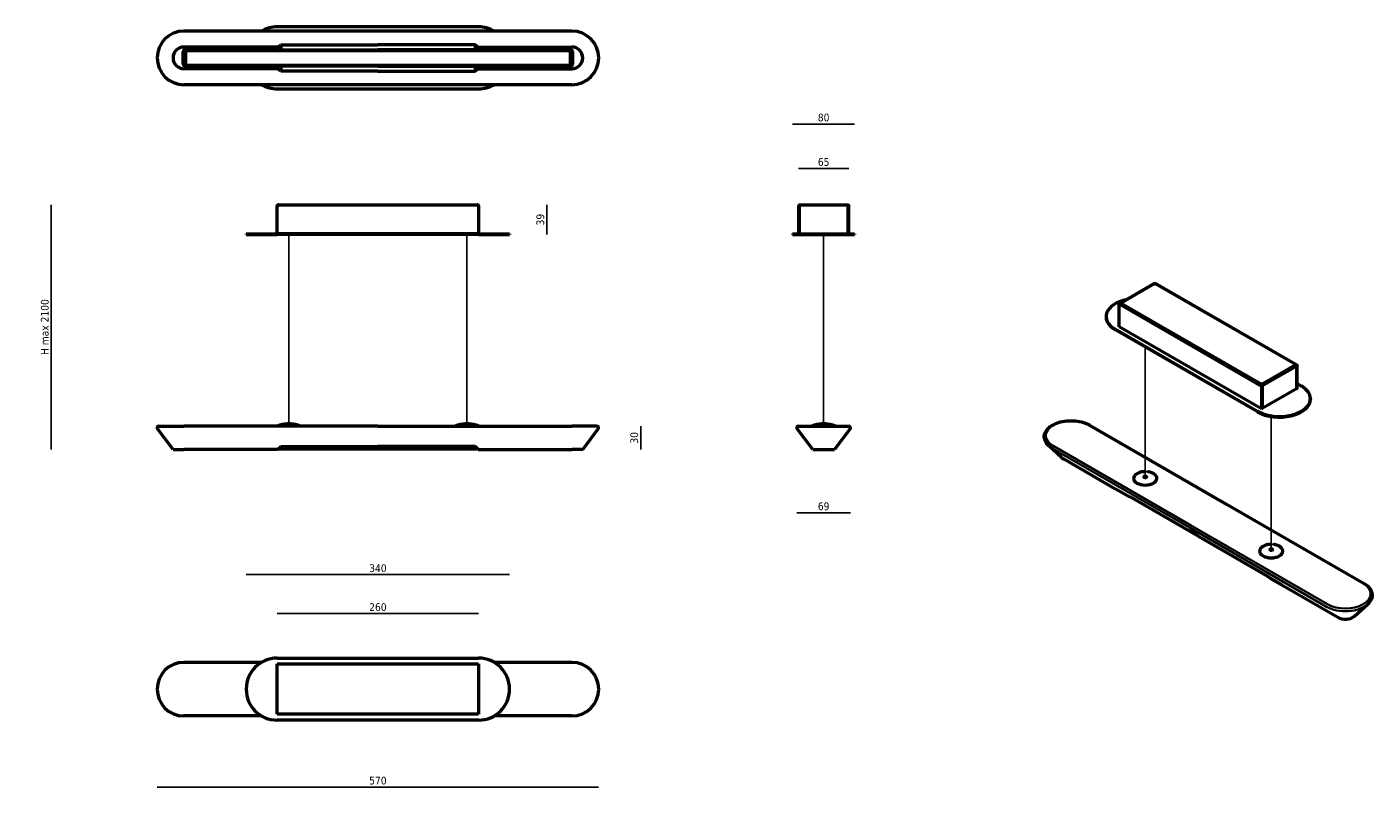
# Model space of a CAD drawing. Header units: millimetres. Extents: x -20 to 1719, y 101 to 1082.
import ezdxf

# ---------------------------------------------------------------- set-up
doc = ezdxf.new("R2010")
doc.units = ezdxf.units.MM
doc.header["$LTSCALE"] = 4
for name, color, linetype, lineweight in [('Quota (ISO)', 7, 'Continuous', 25), ('Visibile (ISO)', 7, 'Continuous', 50), ('Visibile sottile (ISO)', 7, 'Continuous', 35)]:
    doc.layers.add(name, color=color, linetype=linetype, lineweight=lineweight)
doc.styles.add('Testo nota (ISO)', font='tahoma.ttf')
doc.dimstyles.new('PENTA', dxfattribs={"dimscale": 4, "dimtxt": 2.5, "dimasz": 2.5, "dimexe": 3.175, "dimexo": 0, "dimgap": 0.762, "dimtad": 1, "dimrnd": 1e-08, "dimtxsty": 'Testo nota (ISO)', "dimcen": 0.09, "dimdle": 10, "dimclrd": 256, "dimclre": 256, "dimclrt": 256, "dimazin": 2, "dimtfac": 0.8, "dimtmove": 0, "dimatfit": 3, "dimfxl": 1, "dimtolj": 1, "dimlwd": -1, "dimlwe": -1, "dimarcsym": 0})

# ---------------------------------------------------------------- blocks, each defined once
blk = doc.blocks.new('*D6')
at = {"layer": 'Defpoints', "color": 0, "transparency": 16777216}
for p in [(148.6, 227.1), (718.6, 227.1), (718.6, 100.6)]:
    blk.add_point(p, dxfattribs=at)
at = {"layer": 'Quota (ISO)', "transparency": 16777216}
blk.add_line((148.6, 100.6), (718.6, 100.6), dxfattribs=at)
at = {"layer": 'Quota (ISO)', "transparency": 16777216, "insert": (433.6, 108.9), "char_height": 10, "attachment_point": 5, "style": 'Testo nota (ISO)'}
blk.add_mtext('\\A1;570', dxfattribs=at)
blk = doc.blocks.new('_None')
blk = doc.blocks.new('*D7')
at = {"layer": 'Defpoints', "color": 0, "transparency": 16777216}
for p in [(684.1, 566.6), (772.9, 566.6), (589.1, 536.6)]:
    blk.add_point(p, dxfattribs=at)
at = {"layer": 'Quota (ISO)', "transparency": 16777216}
blk.add_line((772.9, 536.6), (772.9, 566.6), dxfattribs=at)
at = {"layer": 'Quota (ISO)', "transparency": 16777216, "insert": (764.6, 551.6), "char_height": 10, "attachment_point": 5, "rotation": 90, "style": 'Testo nota (ISO)'}
blk.add_mtext('\\A1;30', dxfattribs=at)
blk = doc.blocks.new('*D8')
at = {"layer": 'Defpoints', "color": 0, "transparency": 16777216}
for p in [(974.5, 564.6), (1043.7, 564.6), (1043.7, 454.9)]:
    blk.add_point(p, dxfattribs=at)
at = {"layer": 'Quota (ISO)', "transparency": 16777216}
blk.add_line((974.5, 454.9), (1043.7, 454.9), dxfattribs=at)
at = {"layer": 'Quota (ISO)', "transparency": 16777216, "insert": (1009.1, 463.1), "char_height": 10, "attachment_point": 5, "style": 'Testo nota (ISO)'}
blk.add_mtext('\\A1;69', dxfattribs=at)
blk = doc.blocks.new('*D9')
at = {"layer": 'Defpoints', "color": 0, "transparency": 16777216}
for p in [(603.6, 375), (263.6, 227.1), (603.6, 227.1)]:
    blk.add_point(p, dxfattribs=at)
at = {"layer": 'Quota (ISO)', "transparency": 16777216}
blk.add_line((263.6, 375), (603.6, 375), dxfattribs=at)
at = {"layer": 'Quota (ISO)', "transparency": 16777216, "insert": (433.6, 383.2), "char_height": 10, "attachment_point": 5, "style": 'Testo nota (ISO)'}
blk.add_mtext('\\A1;340', dxfattribs=at)
blk = doc.blocks.new('*D10')
at = {"layer": 'Defpoints', "color": 0, "transparency": 16777216}
for p in [(558.9, 852.6), (563.6, 814.1), (651.6, 814.1)]:
    blk.add_point(p, dxfattribs=at)
at = {"layer": 'Quota (ISO)', "transparency": 16777216}
blk.add_line((651.6, 852.6), (651.6, 814.1), dxfattribs=at)
at = {"layer": 'Quota (ISO)', "transparency": 16777216, "insert": (643.4, 833.4), "char_height": 10, "attachment_point": 5, "rotation": 90, "style": 'Testo nota (ISO)'}
blk.add_mtext('\\A1;39', dxfattribs=at)
blk = doc.blocks.new('*D11')
at = {"layer": 'Defpoints', "color": 0, "transparency": 16777216}
for p in [(1049.1, 956.8), (969.1, 815.1), (1049.1, 815.1)]:
    blk.add_point(p, dxfattribs=at)
at = {"layer": 'Quota (ISO)', "transparency": 16777216}
blk.add_line((969.1, 956.8), (1049.1, 956.8), dxfattribs=at)
at = {"layer": 'Quota (ISO)', "transparency": 16777216, "insert": (1009.1, 965.1), "char_height": 10, "attachment_point": 5, "style": 'Testo nota (ISO)'}
blk.add_mtext('\\A1;80', dxfattribs=at)
blk = doc.blocks.new('*D12')
at = {"layer": 'Defpoints', "color": 0, "transparency": 16777216}
for p in [(563.6, 324.6), (303.6, 258.3), (563.6, 258.3)]:
    blk.add_point(p, dxfattribs=at)
at = {"layer": 'Quota (ISO)', "transparency": 16777216}
blk.add_line((303.6, 324.6), (563.6, 324.6), dxfattribs=at)
at = {"layer": 'Quota (ISO)', "transparency": 16777216, "insert": (433.6, 332.9), "char_height": 10, "attachment_point": 5, "style": 'Testo nota (ISO)'}
blk.add_mtext('\\A1;260', dxfattribs=at)
blk = doc.blocks.new('*D13')
at = {"layer": 'Defpoints', "color": 0, "transparency": 16777216}
for p in [(1041.6, 899.5), (976.6, 850.6), (1041.6, 850.6)]:
    blk.add_point(p, dxfattribs=at)
at = {"layer": 'Quota (ISO)', "transparency": 16777216}
blk.add_line((976.6, 899.5), (1041.6, 899.5), dxfattribs=at)
at = {"layer": 'Quota (ISO)', "transparency": 16777216, "insert": (1009.1, 907.7), "char_height": 10, "attachment_point": 5, "style": 'Testo nota (ISO)'}
blk.add_mtext('\\A1;65', dxfattribs=at)
blk = doc.blocks.new('*D33')
at = {"layer": 'Defpoints', "color": 0, "transparency": 16777216}
for p in [(433.6, 852.6), (11.8, 536.6), (291.2, 536.6)]:
    blk.add_point(p, dxfattribs=at)
at = {"layer": 'Quota (ISO)', "transparency": 16777216}
blk.add_line((11.8, 852.6), (11.8, 536.6), dxfattribs=at)
at = {"layer": 'Quota (ISO)', "transparency": 16777216, "insert": (3.6, 694.6), "char_height": 10, "attachment_point": 5, "rotation": 90, "style": 'Testo nota (ISO)'}
blk.add_mtext('\\A1;H max 2100', dxfattribs=at)

msp = doc.modelspace()

# ---------------------------------------------------------------- linework, layer by layer
for p, q in [((318.6, 569.5), (318.6, 814.1)), ((548.6, 569.5), (548.6, 814.1)), ((1009.1, 569.5), (1009.1, 814.1)), ((1424.3, 500.4), (1424.3, 668.7)), ((1587, 406.5), (1587, 579.1))]:
    msp.add_line(p, q)
at = {"layer": 'Visibile (ISO)'}
for p, q in [((563.6, 1082.2), (303.6, 1082.2)), ((684.1, 1076.8), (183.2, 1076.8)), ((182.1, 1034.7), (182.1, 1049.7)), ((182.6, 1034.7), (182.6, 1049.7)), ((278.2, 1056.2), (183.2, 1056.2)), ((185.1, 1052.7), (186.1, 1052.7)), ((185.1, 1052.2), (682.1, 1052.2)), ((185.1, 1052.2), (185.1, 1032.2)), ((185.1, 1051.9), (682.1, 1051.9)), ((185.1, 1033.5), (185.1, 1050.9)), ((186.1, 1052.7), (186.1, 1052.7)), ((186.6, 1052.7), (278.2, 1052.7)), ((304.2, 1056.2), (278.2, 1056.2)), ((278.2, 1052.7), (304.2, 1052.7)), ((304.2, 1056.2), (308.2, 1059.2)), ((304.2, 1052.7), (304.2, 1056.2)), ((304.2, 1052.7), (308.2, 1052.7)), ((308.2, 1059.2), (308.2, 1052.7)), ((308.2, 1059.2), (433.6, 1059.2)), ((308.2, 1052.7), (433.6, 1052.7)), ((559.1, 1059.2), (433.6, 1059.2)), ((559.1, 1052.7), (433.6, 1052.7)), ((563.1, 1056.2), (559.1, 1059.2)), ((559.1, 1059.2), (559.1, 1052.7)), ((563.1, 1052.7), (559.1, 1052.7)), ((563.1, 1052.7), (563.1, 1056.2)), ((563.1, 1056.2), (589.1, 1056.2)), ((589.1, 1052.7), (563.1, 1052.7)), ((589.1, 1056.2), (684.1, 1056.2)), ((682.1, 1052.7), (589.1, 1052.7)), ((682.1, 1032.2), (682.1, 1052.2)), ((682.1, 1050.9), (682.1, 1033.5)), ((684.6, 1049.7), (684.6, 1034.7)), ((685.1, 1034.7), (685.1, 1049.7)), ((278.2, 1028.2), (183.2, 1028.2)), ((682.1, 1032.5), (185.1, 1032.5)), ((185.1, 1032.2), (682.1, 1032.2)), ((186.1, 1031.7), (185.1, 1031.7)), ((186.1, 1031.7), (186.1, 1031.7)), ((278.2, 1031.7), (186.6, 1031.7)), ((304.2, 1031.7), (278.2, 1031.7)), ((304.2, 1028.2), (278.2, 1028.2)), ((308.2, 1031.7), (304.2, 1031.7)), ((304.2, 1028.2), (304.2, 1031.7)), ((308.2, 1025.2), (304.2, 1028.2)), ((433.6, 1031.7), (308.2, 1031.7)), ((308.2, 1031.7), (308.2, 1025.2)), ((433.6, 1031.7), (559.1, 1031.7)), ((559.1, 1031.7), (563.1, 1031.7)), ((559.1, 1031.7), (559.1, 1025.2)), ((559.1, 1025.2), (563.1, 1028.2)), ((563.1, 1028.2), (563.1, 1031.7)), ((563.1, 1031.7), (589.1, 1031.7)), ((563.1, 1028.2), (589.1, 1028.2)), ((589.1, 1031.7), (682.1, 1031.7)), ((589.1, 1028.2), (684.1, 1028.2)), ((433.6, 1025.2), (308.2, 1025.2)), ((433.6, 1025.2), (559.1, 1025.2)), ((684.1, 1007.6), (183.2, 1007.6)), ((303.6, 1002.2), (563.6, 1002.2)), ((305.6, 852.6), (561.6, 852.6)), ((978.6, 852.4), (978.6, 852.6)), ((978.6, 852.6), (979.2, 852.6)), ((979.2, 852.6), (1039, 852.6)), ((1039, 852.6), (1039.6, 852.6)), ((1039.6, 852.4), (1039.6, 852.6)), ((303.6, 815.1), (303.6, 850.6)), ((563.6, 850.6), (563.6, 815.1)), ((976.6, 850.6), (976.6, 815.1)), ((977.6, 850.6), (976.6, 850.6)), ((977.6, 850.6), (977.6, 815.1)), ((977.9, 815.1), (977.9, 850.6)), ((1040.4, 850.6), (1040.4, 815.1)), ((1040.6, 850.6), (1041.6, 850.6)), ((1040.6, 850.6), (1040.6, 815.1)), ((1041.6, 815.1), (1041.6, 850.6)), ((263.6, 815.1), (303.6, 815.1)), ((263.6, 815.1), (263.6, 814.1)), ((263.6, 814.1), (303.6, 814.1)), ((563.6, 815.1), (303.6, 815.1)), ((563.6, 814.1), (303.6, 814.1)), ((563.6, 815.1), (603.6, 815.1)), ((563.6, 814.1), (603.6, 814.1)), ((603.6, 815.1), (603.6, 814.1)), ((969.1, 815.1), (969.1, 814.1)), ((969.1, 815.1), (1049.1, 815.1)), ((969.1, 814.1), (1049.1, 814.1)), ((1049.1, 815.1), (1049.1, 814.1)), ((1435.9, 750.8), (1392.4, 725.6)), ((1436.7, 750.6), (1436.3, 750.3)), ((1619.6, 645.7), (1436.9, 751.2)), ((1390.8, 695), (1390.8, 724)), ((1394, 725.9), (1393.6, 725.7)), ((1373.7, 708.3), (1373.7, 707.5)), ((1569.3, 585.8), (1385.5, 692)), ((1569.3, 585), (1385.5, 691.2)), ((1574.6, 588.9), (1390.8, 695)), ((1617.3, 645.8), (1617.7, 646.1)), ((1617.7, 645.7), (1617.7, 646.1)), ((1619.7, 643.9), (1619.7, 614.9)), ((1619.9, 644), (1620.6, 644.4)), ((1619.9, 644), (1619.9, 615)), ((1620.6, 615.4), (1620.6, 644.4)), ((1574.6, 621.2), (1575, 621.4)), ((1574.6, 620.9), (1574.6, 621.2)), ((1575, 620.6), (1574.6, 620.4)), ((1575.3, 618.3), (1574.6, 617.9)), ((1574.6, 617.9), (1574.6, 588.9)), ((1575, 620.8), (1575, 621.4)), ((1575.2, 618.6), (1575.5, 618.4)), ((1575.3, 618.3), (1575.3, 589.3)), ((1575.5, 589.4), (1575.5, 618.4)), ((1619.7, 614.9), (1575.5, 589.4)), ((1619.7, 615.1), (1619.9, 615)), ((1619.9, 615), (1620.6, 615.4)), ((1620.6, 621.6), (1625.9, 618.5)), ((1637.6, 602.2), (1637.6, 601.4)), ((1575.3, 589.3), (1574.6, 588.9)), ((1575.3, 589.5), (1575.5, 589.4)), ((169.2, 536.6), (149, 563.4)), ((150.6, 566.6), (183.2, 566.6)), ((433.6, 566.6), (183.2, 566.6)), ((320.8, 569.5), (316.4, 569.5)), ((433.6, 566.6), (684.1, 566.6)), ((550.8, 569.5), (546.4, 569.5)), ((716.6, 566.6), (684.1, 566.6)), ((698.1, 536.6), (718.2, 563.4)), ((995.1, 536.6), (975, 563.4)), ((976.5, 566.6), (1041.7, 566.6)), ((1011.3, 569.5), (1006.9, 569.5)), ((1043.3, 563.4), (1023.1, 536.6)), ((1352.6, 567.9), (1706.8, 363.5)), ((304.2, 536.6), (308.2, 540.6)), ((308.2, 540.6), (433.6, 540.6)), ((559.1, 540.6), (433.6, 540.6)), ((563.1, 536.6), (559.1, 540.6)), ((1316.8, 525.7), (1299.7, 541.4)), ((169.2, 536.6), (183.2, 536.6)), ((278.2, 536.6), (183.2, 536.6)), ((304.2, 536.6), (278.2, 536.6)), ((305, 537.4), (562.3, 537.4)), ((563.1, 536.6), (589.1, 536.6)), ((589.1, 536.6), (684.1, 536.6)), ((698.1, 536.6), (684.1, 536.6)), ((995.1, 536.6), (1023.1, 536.6)), ((1385.9, 485.5), (1318.7, 524.3)), ((1404.3, 474.9), (1385.9, 485.5)), ((1405, 475.3), (1404.3, 474.9)), ((1493.6, 424.1), (1405, 475.3)), ((1493.6, 424.1), (1582.3, 372.9)), ((1582.3, 372.9), (1587.3, 369.2)), ((1587.3, 369.2), (1605.7, 358.6)), ((1605.7, 358.6), (1672.8, 319.9)), ((1694.6, 321.3), (1711.7, 336.9)), ((283.6, 261.7), (183.2, 261.7)), ((303.6, 267.1), (563.6, 267.1)), ((684.1, 261.7), (583.7, 261.7)), ((303.6, 259.6), (563.6, 259.6)), ((303.6, 194.6), (303.6, 259.6)), ((563.6, 259.6), (563.6, 194.6)), ((283.6, 192.5), (183.2, 192.5)), ((563.6, 194.6), (303.6, 194.6)), ((684.1, 192.5), (583.7, 192.5)), ((563.6, 187.1), (303.6, 187.1))]:
    msp.add_line(p, q, dxfattribs=at)
for centre, radius, start, end in [((303.6, 1042.2), 40, 90, 120.1309), ((563.6, 1042.2), 40, 59.8691, 90), ((183.2, 1042.2), 34.6, 90, 270), ((684.1, 1042.2), 34.6, 270, 90), ((183.2, 1042.2), 14, 90, 270), ((185.1, 1049.7), 3, 90, 180), ((185.1, 1049.7), 2.5, 90, 180), ((186.6, 1048.7), 4, 90, 97.1808), ((682.1, 1049.7), 3, 0, 90), ((682.1, 1049.7), 2.5, 0, 90), ((684.1, 1042.2), 14, 270, 90), ((185.1, 1034.7), 3, 180, 270), ((185.1, 1034.7), 2.5, 180, 270), ((186.6, 1035.7), 4, 262.8192, 270), ((682.1, 1034.7), 3, 270, 0), ((682.1, 1034.7), 2.5, 270, 0), ((303.6, 1042.2), 40, 239.8691, 270), ((563.6, 1042.2), 40, 270, 300.1309), ((150.6, 564.6), 2, 90, 217), ((303.8, 566.6), 0.2, 111.4262, 180), ((318.6, 528.9), 40.7, 93.1128, 111.4262), ((316.4, 569.3), 0.2, 90, 93.1128), ((320.8, 569.3), 0.2, 86.8872, 90), ((318.6, 528.9), 40.7, 68.5738, 86.8872), ((333.4, 566.6), 0.2, 0, 68.5738), ((533.8, 566.6), 0.2, 111.4262, 180), ((548.6, 528.9), 40.7, 93.1128, 111.4262), ((546.4, 569.3), 0.2, 90, 93.1128), ((550.8, 569.3), 0.2, 86.8872, 90), ((548.6, 528.9), 40.7, 68.5738, 86.8872), ((563.4, 566.6), 0.2, 0, 68.5738), ((716.6, 564.6), 2, 323, 90), ((976.5, 564.6), 2, 90, 217), ((994.3, 566.6), 0.2, 111.4262, 180), ((1009.1, 528.9), 40.7, 93.1128, 111.4262), ((1006.9, 569.3), 0.2, 90, 93.1128), ((1011.3, 569.3), 0.2, 86.8872, 90), ((1009.1, 528.9), 40.7, 68.5738, 86.8872), ((1023.9, 566.6), 0.2, 0, 68.5738), ((1041.7, 564.6), 2, 323, 90), ((183.2, 227.1), 34.6, 90, 270), ((303.6, 227.1), 40, 90, 270), ((563.6, 227.1), 40, 270, 90), ((684.1, 227.1), 34.6, 270, 90)]:
    msp.add_arc(centre, radius, start, end, dxfattribs=at)
for centre, major_axis, start_param, end_param in [((1413.7, 708.3), (-40, 0), 5.065979, 7.068583), ((1413.7, 707.5), (-40, 0), 0, 0.785398), ((1597.6, 602.2), (40, 0), 3.926991, 7.068583), ((1597.6, 601.4), (40, 0), 3.926991, 6.283185), ((1328.6, 530), (14, 0), 3.70355, 3.926991), ((1424.3, 499.2), (15, 0), 3.141593, 6.283185), ((1587, 405.3), (15, 0), 3.141593, 6.283185), ((1682.7, 325.6), (-14, 0), 0.785398, 2.579636)]:
    msp.add_ellipse(centre, major_axis=major_axis, ratio=0.57735, start_param=start_param, end_param=end_param, dxfattribs=at)
for points, knots in [([(305.6, 852.6), (305.1, 852.6), (304.5, 852.3), (304.1, 851.6), (303.9, 851.3), (303.8, 851), (303.6, 850.6)], [-1, -1, -1, -1, -0.283495, -0.283495, -0.283495, 0, 0, 0, 0]), ([(303.8, 851.5), (304, 851.9), (304.3, 852.2), (304.7, 852.4), (304.7, 852.4), (304.7, 852.4), (304.7, 852.4)], [-0.745299, -0.745299, -0.745299, -0.745299, -0.3457972, -0.3457972, -0.3457972, -0.3379836, -0.3379836, -0.3379836, -0.3379836]), ([(563.6, 850.6), (563.4, 851.4), (562.9, 852.1), (562.4, 852.4), (562.2, 852.6), (561.9, 852.6), (561.6, 852.6)], [-1, -1, -1, -1, -0.3191123, -0.3191123, -0.3191123, 0, 0, 0, 0]), ([(562.6, 852.4), (562.9, 852.2), (563.2, 852), (563.4, 851.7), (563.4, 851.6), (563.4, 851.5), (563.5, 851.5)], [-0.6527612, -0.6527612, -0.6527612, -0.6527612, -0.3205657, -0.3205657, -0.3205657, -0.2445824, -0.2445824, -0.2445824, -0.2445824]), ([(976.6, 850.6), (976.6, 851.4), (977.1, 852.1), (977.7, 852.4), (978, 852.6), (978.3, 852.6), (978.6, 852.6)], [-1, -1, -1, -1, -0.319112, -0.319112, -0.319112, 0, 0, 0, 0]), ([(978.6, 852.4), (978.4, 852.2), (978.3, 851.9), (978.1, 851.6), (978.1, 851.5), (978.1, 851.5), (978.1, 851.5)], [-0.6620164, -0.6620164, -0.6620164, -0.6620164, -0.2907201, -0.2907201, -0.2907201, -0.254701, -0.254701, -0.254701, -0.254701]), ([(1039.6, 852.6), (1040.3, 852.6), (1041, 852.3), (1041.4, 851.6), (1041.6, 851.3), (1041.6, 851), (1041.6, 850.6)], [-1, -1, -1, -1, -0.283495, -0.283495, -0.283495, 0, 0, 0, 0]), ([(1040.2, 851.5), (1040.1, 851.9), (1039.9, 852.2), (1039.7, 852.4), (1039.7, 852.4), (1039.6, 852.4), (1039.6, 852.4)], [-0.745299, -0.745299, -0.745299, -0.745299, -0.3457972, -0.3457972, -0.3457972, -0.3379836, -0.3379836, -0.3379836, -0.3379836]), ([(978.1, 851.5), (977.9, 851.3), (977.7, 851.1), (977.7, 850.9), (977.7, 850.8), (977.6, 850.7), (977.6, 850.6)], [0.4039638, 0.4039638, 0.4039638, 0.4039638, 0.8674926, 0.8674926, 0.8674926, 1, 1, 1, 1]), ([(1436.3, 750.4), (1436.3, 750.4), (1436.4, 750.5), (1436.5, 750.6), (1436.6, 750.7), (1436.7, 750.9), (1436.8, 751), (1436.8, 751.1), (1436.8, 751.1), (1436.9, 751.1)], [0.0217465, 0.0217465, 0.0217465, 0.0217465, 0.0454277, 0.0454277, 0.090552, 0.090552, 0.1345501, 0.1345501, 0.171883, 0.171883, 0.171883, 0.171883]), ([(1436.9, 751.2), (1436.9, 751.2), (1436.8, 751.1), (1436.8, 751.1), (1436.8, 751), (1436.8, 750.8), (1436.7, 750.6)], [-0.5221029, -0.5221029, -0.5221029, -0.5221029, -0.3191123, -0.3191123, -0.3191123, 0, 0, 0, 0]), ([(1393.6, 725.7), (1392.7, 725.6), (1391.7, 725.2), (1391.2, 724.7), (1391, 724.5), (1390.8, 724.2), (1390.8, 724)], [-1, -1, -1, -1, -0.2685554, -0.2685554, -0.2685554, 0, 0, 0, 0]), ([(1391.9, 725.2), (1392.1, 725.5), (1392.5, 725.7), (1392.9, 725.8), (1392.9, 725.8), (1392.9, 725.9), (1392.9, 725.9)], [-0.745299, -0.745299, -0.745299, -0.745299, -0.3457972, -0.3457972, -0.3457972, -0.3379836, -0.3379836, -0.3379836, -0.3379836]), ([(1617.7, 646.1), (1618.6, 646.1), (1619.5, 645.9), (1620.1, 645.3), (1620.3, 645), (1620.5, 644.7), (1620.6, 644.4)], [-1, -1, -1, -1, -0.283495, -0.283495, -0.283495, 0, 0, 0, 0]), ([(1619.4, 644.6), (1619.2, 644.9), (1618.9, 645.2), (1618.4, 645.4), (1618.4, 645.4), (1618.4, 645.4), (1618.4, 645.5)], [-0.745299, -0.745299, -0.745299, -0.745299, -0.3457972, -0.3457972, -0.3457972, -0.3379836, -0.3379836, -0.3379836, -0.3379836]), ([(1574.6, 617.9), (1574.4, 618.6), (1574.4, 619.6), (1574.5, 620.3), (1574.5, 620.6), (1574.6, 620.9), (1574.6, 621.2)], [-1, -1, -1, -1, -0.319112, -0.319112, -0.319112, 0, 0, 0, 0]), ([(1574.6, 620.9), (1574.6, 620.7), (1574.6, 620.5), (1574.7, 620.2), (1574.7, 620.1), (1574.8, 619.9)], [0, 0, 0, 0, 0.04871843, 0.04871843, 0.09299706, 0.09299706, 0.09299706, 0.09299706]), ([(1574.8, 619.9), (1574.9, 619.5), (1575, 619), (1575.2, 618.6), (1575.2, 618.5), (1575.3, 618.4), (1575.3, 618.3)], [0.2177411, 0.2177411, 0.2177411, 0.2177411, 0.8674926, 0.8674926, 0.8674926, 1, 1, 1, 1]), ([(1575.3, 620.5), (1575.4, 620.2), (1575.4, 619.8), (1575.5, 619.3), (1575.5, 619.3), (1575.5, 619.3), (1575.5, 619.2)], [-0.6620164, -0.6620164, -0.6620164, -0.6620164, -0.2907201, -0.2907201, -0.2907201, -0.254701, -0.254701, -0.254701, -0.254701]), ([(1299.7, 541.4), (1297.6, 543.3), (1296, 545.4), (1294.2, 549.8), (1293.8, 552.1), (1294.3, 556.5), (1295.1, 558.5), (1297.7, 562.6), (1299.5, 564.5), (1304.2, 567.9), (1307, 569.4), (1313.3, 571.7), (1316.7, 572.6), (1323.9, 573.6), (1327.6, 573.8), (1335, 573.5), (1338.6, 572.9), (1345.4, 571.2), (1348.6, 570.1), (1351.8, 568.4), (1352.2, 568.2), (1352.6, 567.9)], [3.365034, 3.365034, 3.365034, 3.365034, 3.690568, 3.690568, 3.991576, 3.991576, 4.280522, 4.280522, 4.592493, 4.592493, 4.920967, 4.920967, 5.250399, 5.250399, 5.578257, 5.578257, 5.905728, 5.905728, 6.234281, 6.234281, 6.283185, 6.283185, 6.283185, 6.283185]), ([(1424.3, 508), (1420.5, 507.7), (1419.9, 507.6), (1417.8, 507.2), (1416.4, 506.7), (1413.8, 505.6), (1412.7, 504.9), (1411, 503.3), (1410.3, 502.4), (1409.5, 500.8), (1409.3, 500), (1409.3, 499.2)], [5.339514, 5.339514, 5.339514, 5.339514, 5.472722, 5.472722, 5.794571, 5.794571, 6.116801, 6.116801, 6.438398, 6.438398, 6.697615, 6.697615, 6.697615, 6.697615]), ([(1439.3, 499.2), (1439.3, 500.2), (1439.1, 501.1), (1438.1, 502.8), (1437.4, 503.7), (1435.5, 505.2), (1434.3, 505.8), (1431.7, 506.9), (1430.3, 507.3), (1428.3, 507.7), (1427.9, 507.7), (1427.5, 507.8)], [3.556022, 3.556022, 3.556022, 3.556022, 3.867766, 3.867766, 4.185192, 4.185192, 4.50708, 4.50708, 4.829262, 4.829262, 4.914123, 4.914123, 4.914123, 4.914123]), ([(1422.3, 501.5), (1422.3, 501.4), (1422.4, 501.2), (1422.6, 501), (1422.7, 500.9), (1422.9, 500.7), (1423.1, 500.6), (1423.4, 500.5), (1423.6, 500.5), (1424.1, 500.4), (1424.3, 500.4), (1424.7, 500.4), (1424.9, 500.4), (1425.3, 500.5), (1425.5, 500.6), (1425.8, 500.7), (1425.9, 500.8), (1426.2, 501), (1426.2, 501.1), (1426.3, 501.3), (1426.3, 501.4), (1426.3, 501.5)], [0.41443, 0.41443, 0.41443, 0.41443, 0.81841, 0.81841, 1.137438, 1.137438, 1.440598, 1.440598, 1.745795, 1.745795, 2.053619, 2.053619, 2.362069, 2.362069, 2.668911, 2.668911, 2.9727, 2.9727, 3.278262, 3.278262, 3.556022, 3.556022, 3.556022, 3.556022]), ([(1587, 414.1), (1583.2, 413.8), (1582.5, 413.7), (1580.4, 413.3), (1579, 412.8), (1576.5, 411.7), (1575.4, 411), (1573.6, 409.4), (1572.9, 408.5), (1572.2, 406.9), (1572, 406.1), (1572, 405.3)], [4.544724, 4.544724, 4.544724, 4.544724, 4.674925, 4.674925, 4.996774, 4.996774, 5.319004, 5.319004, 5.640601, 5.640601, 5.899818, 5.899818, 5.899818, 5.899818]), ([(1585, 407.6), (1585, 407.5), (1585, 407.3), (1585.2, 407.1), (1585.3, 407), (1585.6, 406.8), (1585.7, 406.7), (1586.1, 406.6), (1586.3, 406.6), (1586.7, 406.5), (1586.9, 406.5), (1587.3, 406.5), (1587.5, 406.5), (1587.9, 406.6), (1588.1, 406.7), (1588.4, 406.8), (1588.6, 406.9), (1588.8, 407.1), (1588.9, 407.2), (1589, 407.4), (1589, 407.5), (1589, 407.6)], [5.899818, 5.899818, 5.899818, 5.899818, 6.303798, 6.303798, 6.622826, 6.622826, 6.925986, 6.925986, 7.231183, 7.231183, 7.539007, 7.539007, 7.847457, 7.847457, 8.154299, 8.154299, 8.458088, 8.458088, 8.76365, 8.76365, 9.041411, 9.041411, 9.041411, 9.041411]), ([(1602, 405.3), (1602, 406.3), (1601.7, 407.2), (1600.7, 408.9), (1600, 409.8), (1598.1, 411.3), (1597, 411.9), (1594.3, 413), (1592.9, 413.4), (1591, 413.8), (1590.6, 413.8), (1590.2, 413.9)], [2.758225, 2.758225, 2.758225, 2.758225, 3.069969, 3.069969, 3.387395, 3.387395, 3.709283, 3.709283, 4.031465, 4.031465, 4.113319, 4.113319, 4.113319, 4.113319]), ([(1706.8, 363.5), (1709, 362.2), (1710.9, 360.7), (1714.1, 357.5), (1715.3, 355.7), (1717, 351.9), (1717.4, 349.9), (1717.2, 345.9), (1716.7, 343.9), (1714.7, 340.2), (1713.4, 338.5), (1711.7, 336.9)], [0, 0, 0, 0, 0.269471, 0.269471, 0.538942, 0.538942, 0.808413, 0.808413, 1.077884, 1.077884, 1.347355, 1.347355, 1.347355, 1.347355])]:
    msp.add_open_spline(points, degree=3, knots=knots, dxfattribs=at)
for points in [[(305.6, 852.6), (305.3, 852.6), (305, 852.5), (304.7, 852.4)], [(562.6, 852.4), (562.3, 852.6), (562, 852.6), (561.6, 852.6)], [(978.6, 852.4), (978.8, 852.5), (979, 852.6), (979.2, 852.6)], [(1039, 852.6), (1039.3, 852.6), (1039.5, 852.5), (1039.6, 852.4)], [(303.6, 850.6), (303.6, 850.9), (303.7, 851.2), (303.8, 851.5)], [(563.5, 851.5), (563.6, 851.2), (563.6, 850.9), (563.6, 850.6)], [(978.1, 851.5), (978, 851.2), (977.9, 850.9), (977.9, 850.6)], [(1040.6, 850.6), (1040.6, 851), (1040.5, 851.3), (1040.2, 851.5)], [(1040.4, 850.6), (1040.4, 850.9), (1040.3, 851.2), (1040.2, 851.5)], [(1436, 750.8), (1436, 750.8), (1436, 750.8), (1435.9, 750.8)], [(1436, 750.8), (1436.1, 750.7), (1436.2, 750.5), (1436.3, 750.3)], [(1391.9, 725.2), (1391.9, 725.2), (1391.9, 725.2), (1391.9, 725.2)], [(1394, 725.9), (1393.6, 726), (1393.2, 725.9), (1392.9, 725.9)], [(1617.3, 645.8), (1617.7, 645.8), (1618.1, 645.6), (1618.4, 645.5)], [(1619.7, 643.9), (1619.7, 644.1), (1619.6, 644.4), (1619.4, 644.6)], [(1619.9, 644), (1619.8, 644.2), (1619.6, 644.4), (1619.5, 644.5)], [(1575, 620.4), (1575, 620.3), (1575, 620.2), (1574.9, 620)], [(1574.9, 619.5), (1574.9, 619.7), (1574.9, 619.9), (1574.9, 620)], [(1575.3, 620.5), (1575.2, 620.9), (1575.1, 621.2), (1575, 621.4)], [(1575, 620.4), (1575, 620.5), (1575, 620.7), (1575, 620.8)], [(1575.5, 619.2), (1575.5, 618.9), (1575.5, 618.6), (1575.5, 618.4)]]:
    msp.add_open_spline(points, degree=3, dxfattribs=at)
at = {"layer": 'Visibile sottile (ISO)'}
for p, q in [((1436.3, 750.3), (1394, 725.9)), ((1617.7, 646.1), (1436.7, 750.6)), ((1574.6, 617.9), (1390.8, 724)), ((1392.9, 725.9), (1393, 725.6)), ((1393.6, 725.7), (1574.6, 621.2)), ((1575, 621.4), (1617.3, 645.8)), ((1619.7, 643.9), (1575.5, 618.4)), ((1619.9, 644), (1619.6, 644.1)), ((1574.9, 620), (1575, 620.1)), ((1575, 620.1), (1575.3, 620.5)), ((1528.7, 465.6), (1351.6, 567.8)), ((1305.6, 541.2), (1482.6, 439)), ((1481.5, 435.7), (1304.4, 537.9)), ((1386.6, 485.9), (1385.9, 485.5)), ((1386.6, 485.9), (1405, 475.3)), ((1528.7, 465.6), (1705.8, 363.4)), ((1481.5, 435.7), (1658.5, 333.5)), ((1481.5, 435.7), (1493.6, 424.1)), ((1659.7, 336.8), (1482.6, 439)), ((1600.7, 362.3), (1582.3, 372.9)), ((1600.7, 362.3), (1605.7, 358.6))]:
    msp.add_line(p, q, dxfattribs=at)
for centre, major_axis, start_param, end_param in [((1328.6, 554.5), (-32.6, 0), 3.926991, 7.068583), ((1351.6, 566.2), (1, 1.73), 0, 0.785398), ((1328.6, 551.9), (-34.2, 0), 0.561957, 0.785398), ((1424.3, 499.4), (14.9, 0), 1.783977, 7.853982), ((1424.3, 501.5), (2, 0), 0, 3.141593), ((1587, 405.5), (14.9, 0), 1.787274, 7.853982), ((1587, 407.6), (2, 0), 0, 3.141593), ((1682.7, 350.1), (32.6, 0), 3.926991, 7.068583), ((1705.8, 361.7), (1, 1.73), 0, 0.785398), ((1682.7, 347.4), (34.2, 0), 3.926991, 5.721228)]:
    msp.add_ellipse(centre, major_axis=major_axis, ratio=0.57735, start_param=start_param, end_param=end_param, dxfattribs=at)
for centre in [(1424.3, 501.6), (1587, 407.7)]:
    msp.add_ellipse(centre, major_axis=(2.21, 0), ratio=0.57735, dxfattribs=at)
msp.add_open_spline([(1391.9, 725.2), (1391.9, 725.2), (1391.9, 725.2), (1391.9, 725.2)], degree=3, dxfattribs=at)
msp.add_open_spline([(1575.5, 619.2), (1575.4, 619.3), (1575.3, 619.4), (1575.2, 619.6), (1575.2, 619.6), (1575, 619.9), (1575, 620), (1575, 620.1)], degree=3, knots=[-0.1416258, -0.1416258, -0.1416258, -0.1416258, -0.0973553, -0.0973553, -0.0597102, -0.0597102, 0, 0, 0, 0], dxfattribs=at)

# ---------------------------------------------------------------- dimensions: what is measured, and where the dimension line sits
at = {"layer": 'Quota (ISO)'}
for base, p1, p2, angle, override, picture, middle in [((1049.1, 956.8), (969.1, 815.1), (1049.1, 815.1), 180, {"dimdec": 0, "dimblk1": 'None', "dimblk2": 'None', "dimsah": 1, "dimdle": 0, "dimse1": 1, "dimse2": 1, "dimtofl": 0, "dimatfit": 1}, '*D11', (1009.1, 956.8)), ((1041.6, 899.5), (976.6, 850.6), (1041.6, 850.6), 180, {"dimdec": 0, "dimblk1": 'None', "dimblk2": 'None', "dimsah": 1, "dimdle": 0, "dimse1": 1, "dimse2": 1, "dimtofl": 0, "dimatfit": 1}, '*D13', (1009.1, 899.5)), ((651.6457396, 814.1487581), (558.8585928, 852.6487581), (563.6457396, 814.1487581), 270, {"dimdec": 0, "dimrnd": 0, "dimblk1": 'None', "dimblk2": 'None', "dimsah": 1, "dimdle": 0, "dimse1": 1, "dimse2": 1, "dimtofl": 0, "dimatfit": 1}, '*D10', (651.6457396, 833.3987581)), ((772.9, 566.6), (589.1, 536.6), (684.1, 566.6), 90, {"dimdec": 0, "dimblk1": 'None', "dimblk2": 'None', "dimsah": 1, "dimdle": 0, "dimse1": 1, "dimse2": 1, "dimtofl": 0, "dimatfit": 1}, '*D7', (772.9, 551.6)), ((1043.7, 454.9), (974.5, 564.6), (1043.7, 564.6), 180, {"dimdec": 0, "dimblk1": 'None', "dimblk2": 'None', "dimsah": 1, "dimdle": 0, "dimse1": 1, "dimse2": 1, "dimtofl": 0, "dimatfit": 1}, '*D8', (1009.1, 454.9)), ((603.6, 375), (263.6, 227.1), (603.6, 227.1), 180, {"dimdec": 0, "dimblk1": 'None', "dimblk2": 'None', "dimsah": 1, "dimdle": 0, "dimse1": 1, "dimse2": 1, "dimtofl": 0, "dimatfit": 1}, '*D9', (433.6, 375)), ((563.6, 324.6), (303.6, 258.3), (563.6, 258.3), 180, {"dimdec": 0, "dimblk1": 'None', "dimblk2": 'None', "dimsah": 1, "dimdle": 0, "dimse1": 1, "dimse2": 1, "dimtofl": 0, "dimatfit": 1}, '*D12', (433.6, 324.6)), ((718.6, 100.6), (148.6, 227.1), (718.6, 227.1), 180, {"dimdec": 0, "dimblk1": 'None', "dimblk2": 'None', "dimsah": 1, "dimdle": 0, "dimse1": 1, "dimse2": 1, "dimtofl": 0, "dimatfit": 1}, '*D6', (433.6, 100.6))]:
    dim = msp.add_linear_dim(base=base, p1=p1, p2=p2, angle=angle, dimstyle='PENTA', override=override, dxfattribs=at)
    dim.commit()
    dim.dimension.update_dxf_attribs({"geometry": picture, "text_midpoint": middle, "dimtype": 160})
dim = msp.add_linear_dim(base=(11.8, 536.6), p1=(433.6, 852.6), p2=(291.2, 536.6), angle=90, text='H max 2100', dimstyle='PENTA', override={"dimdec": 0, "dimblk1": 'None', "dimblk2": 'None', "dimsah": 1, "dimdle": 0, "dimse1": 1, "dimse2": 1, "dimtofl": 0, "dimatfit": 1}, dxfattribs=at)
dim.commit()
dim.dimension.update_dxf_attribs({"geometry": '*D33', "text_midpoint": (11.8, 694.6), "dimtype": 160})

doc.saveas('drawing.dxf')
